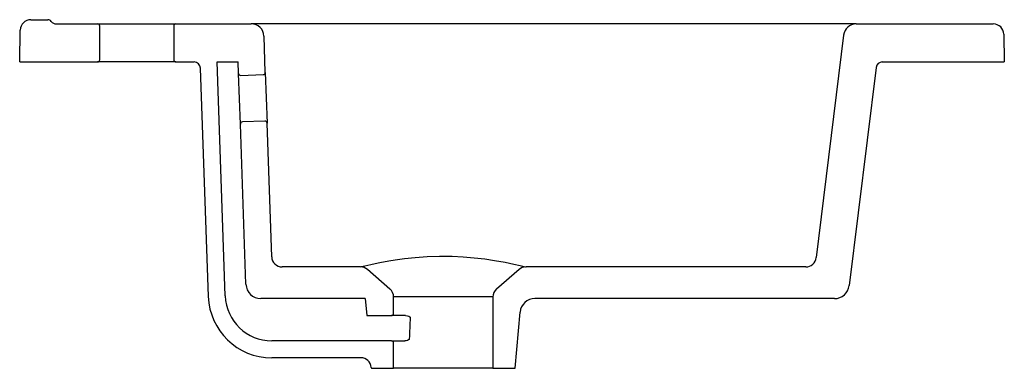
# Model space of a CAD drawing. Header units: millimetres. Extents: x 4168.824 to 4169.289, y 2372.884 to 2373.049.
import ezdxf

# ---------------------------------------------------------------- set-up
doc = ezdxf.new("R2010")
doc.units = ezdxf.units.MM
doc.layers.add('SANINDUSA', color=3, linetype='Continuous')

msp = doc.modelspace()

# ---------------------------------------------------------------- linework, layer by layer
at = {"layer": 'SANINDUSA'}
for p, q in [((4168.82906, 2373.04883), (4168.83715, 2373.04883)), ((4168.84115, 2373.04683), (4168.86065, 2373.04683)), ((4168.86065, 2373.04683), (4168.89765, 2373.04683)), ((4168.86165, 2373.02983), (4168.86165, 2373.04583)), ((4168.89665, 2373.04583), (4168.89665, 2373.02983)), ((4168.89765, 2373.04683), (4168.93335, 2373.04683)), ((4169.21945, 2373.04683), (4168.93335, 2373.04683)), ((4169.21945, 2373.04683), (4169.28427, 2373.04683)), ((4168.8238, 2373.02883), (4168.82406, 2373.04392)), ((4168.93995, 2373.02385), (4168.93935, 2373.04104)), ((4169.2135, 2373.04156), (4169.20056, 2372.93622)), ((4169.28927, 2373.04192), (4169.28949, 2373.02883)), ((4168.8238, 2373.02883), (4168.86065, 2373.02883)), ((4168.89765, 2373.02883), (4168.86065, 2373.02883)), ((4168.89765, 2373.02883), (4168.90625, 2373.02883)), ((4168.91302, 2372.91779), (4168.90925, 2373.02594)), ((4168.91715, 2373.02883), (4168.92715, 2373.02883)), ((4168.92102, 2372.91807), (4168.91715, 2373.02883)), ((4168.92733, 2373.02341), (4168.92715, 2373.02883)), ((4169.22882, 2373.0262), (4169.21615, 2372.92298)), ((4169.2318, 2373.02883), (4169.28949, 2373.02883)), ((4168.92817, 2372.99942), (4168.92733, 2373.02341)), ((4168.92837, 2373.02244), (4168.93898, 2373.02281)), ((4168.93995, 2373.02385), (4168.94079, 2372.99986)), ((4168.93082, 2372.92359), (4168.92817, 2372.99942)), ((4168.93975, 2373.00083), (4168.92914, 2373.00046)), ((4168.94299, 2372.93666), (4168.94079, 2372.99986)), ((4168.98502, 2372.93183), (4168.94799, 2372.93183)), ((4168.99893, 2372.92137), (4168.9883, 2372.93061)), ((4169.05999, 2372.93061), (4169.04936, 2372.92137)), ((4169.1956, 2372.93183), (4169.06327, 2372.93183)), ((4168.98726, 2372.91683), (4168.93782, 2372.91683)), ((4168.98726, 2372.91683), (4168.98796, 2372.90883)), ((4169.00065, 2372.90983), (4169.00065, 2372.9176)), ((4169.04765, 2372.9176), (4169.00065, 2372.9176)), ((4169.04765, 2372.9176), (4169.04765, 2372.88383)), ((4169.2092, 2372.91683), (4169.06745, 2372.91683)), ((4169.05815, 2372.88383), (4169.06047, 2372.91044)), ((4168.98796, 2372.90883), (4168.99965, 2372.90883)), ((4169.00634, 2372.90883), (4168.99965, 2372.90883)), ((4168.99965, 2372.89683), (4168.943, 2372.89683)), ((4168.99965, 2372.89683), (4169.00602, 2372.89683)), ((4169.00065, 2372.88383), (4169.00065, 2372.89583)), ((4168.98513, 2372.88883), (4168.943, 2372.88883)), ((4168.99011, 2372.88427), (4168.99015, 2372.88383)), ((4168.99015, 2372.88383), (4169.00065, 2372.88383)), ((4169.04765, 2372.88383), (4169.00065, 2372.88383)), ((4169.04765, 2372.88383), (4169.05815, 2372.88383))]:
    msp.add_line(p, q, dxfattribs=at)
at = {"layer": 'SANINDUSA', "flags": 128}
for points in [[(4168.98502, 2372.93183), (4168.98551, 2372.93195), (4168.98702, 2372.93232), (4168.98992, 2372.93299), (4168.99189, 2372.93341), (4168.99418, 2372.93388), (4168.99664, 2372.93435), (4168.99936, 2372.93482), (4169.00244, 2372.9353), (4169.00577, 2372.93575), (4169.01092, 2372.9363), (4169.01658, 2372.93671), (4169.02234, 2372.93689), (4169.02836, 2372.93684), (4169.03361, 2372.93659), (4169.03876, 2372.93617), (4169.04378, 2372.93559), (4169.04842, 2372.9349), (4169.05338, 2372.93402), (4169.0575, 2372.93318), (4169.06048, 2372.9325), (4169.06244, 2372.93204), (4169.06306, 2372.93188), (4169.06327, 2372.93183)], [(4169.00634, 2372.90883), (4169.00724, 2372.90873), (4169.0079, 2372.90849), (4169.00825, 2372.90825), (4169.00843, 2372.90803), (4169.00847, 2372.90789), (4169.00847, 2372.9078)], [(4169.00806, 2372.8978), (4169.00802, 2372.89765), (4169.00796, 2372.89754), (4169.00775, 2372.89732), (4169.00728, 2372.89707), (4169.00652, 2372.89687), (4169.00602, 2372.89683)]]:
    msp.add_lwpolyline(points, dxfattribs=at)
at = {"layer": 'SANINDUSA'}
for centre, radius, start, end in [((4168.82906, 2373.04383), 0.005, 90, 179), ((4168.83715, 2373.04683), 0.002, 36.8699, 90), ((4168.84115, 2373.04983), 0.003, 216.8699, 270), ((4168.86065, 2373.04583), 0.001, 0, 90), ((4168.89765, 2373.04583), 0.001, 90, 180), ((4168.93335, 2373.04083), 0.006, 2, 90), ((4169.21945, 2373.04083), 0.006, 90, 173), ((4169.28427, 2373.04183), 0.005, 1, 90), ((4168.86065, 2373.02983), 0.001, 270, 0), ((4168.89765, 2373.02983), 0.001, 180, 270), ((4168.90625, 2373.02583), 0.003, 2, 90), ((4169.2318, 2373.02583), 0.003, 90, 173), ((4168.92833, 2373.02344), 0.001, 182, 272), ((4168.93895, 2373.02381), 0.001, 272, 2), ((4168.92917, 2372.99946), 0.001, 92, 182), ((4168.93979, 2372.99983), 0.001, 2, 92), ((4168.94799, 2372.93683), 0.005, 182, 270), ((4169.1956, 2372.93683), 0.005, 270, 353), ((4168.98502, 2372.92683), 0.005, 49, 90), ((4169.06327, 2372.92683), 0.005, 90, 131), ((4168.93782, 2372.92383), 0.007, 182, 270), ((4168.99565, 2372.9176), 0.005, 0, 49), ((4169.05265, 2372.9176), 0.005, 131, 180), ((4169.2092, 2372.92383), 0.007, 270, 353), ((4168.943, 2372.91883), 0.03, 182, 270), ((4168.943, 2372.91883), 0.022, 182, 270), ((4169.06745, 2372.90983), 0.007, 90, 175), ((4168.99965, 2372.90983), 0.001, 270, 0), ((4168.99965, 2372.89583), 0.001, 0, 90), ((4168.98513, 2372.88383), 0.005, 5, 90)]:
    msp.add_arc(centre, radius, start, end, dxfattribs=at)
msp.add_ellipse((4169.02415, 2372.36854), major_axis=(0, 0.70159), ratio=0.034921, start_param=0.694102, end_param=0.716095, dxfattribs=at)

doc.saveas('drawing.dxf')
